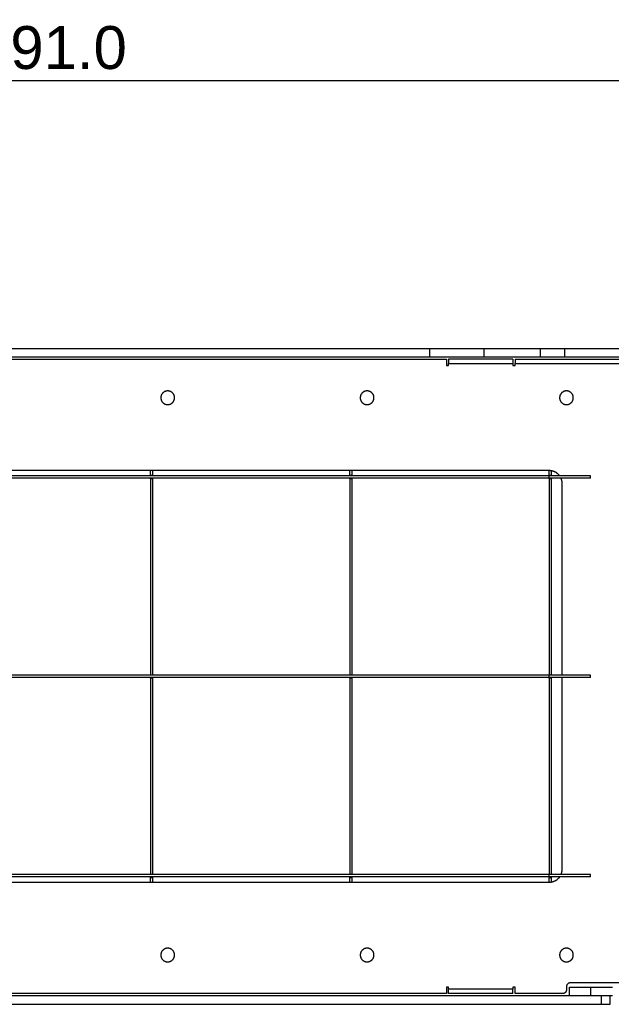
# Model space of a CAD drawing. Header units: millimetres. Extents: x 15867 to 16867, y -4769 to -3769.
# Tile 12 of 13: x 16558 to 16696, y -4176 to -3947. Entities that reach past the tile are written whole.
import ezdxf

# ---------------------------------------------------------------- set-up
doc = ezdxf.new("R2010")
doc.units = ezdxf.units.MM
doc.layers.add('ROXX NEO mini i_Grid', color=7, linetype='Continuous', true_color=0x000000)
doc.styles.add('Arial', font='arial.ttf')
doc.dimstyles.new('Arial', dxfattribs={"dimscale": 10, "dimtxt": 1, "dimasz": 1, "dimexe": 0.5, "dimexo": 2, "dimgap": 0.25, "dimtad": 1, "dimtoh": 1, "dimdec": 1, "dimzin": 1, "dimdsep": 46, "dimtxsty": 'Arial', "dimcen": 0.5, "dimazin": 1, "dimtfac": 1, "dimtdec": 4, "dimtix": 1, "dimtofl": 0, "dimtmove": 1, "dimatfit": 3, "dimfxl": 1, "dimtolj": 1, "dimtzin": 1, "dimarcsym": 0})

# ---------------------------------------------------------------- blocks, each defined once
blk = doc.blocks.new('*D1')
at = {"layer": 'Defpoints', "color": 0}
for p in [(16710.76, -3960.81), (16419.76, -4033.84), (16710.76, -4033.84)]:
    blk.add_point(p, dxfattribs=at)
at = {"layer": 'ROXX NEO mini i_Grid', "color": 0, "lineweight": -2}
for p, q in [((16419.76, -4013.84), (16419.76, -3955.81)), ((16710.76, -4013.84), (16710.76, -3955.81)), ((16429.76, -3960.81), (16700.76, -3960.81))]:
    blk.add_line(p, q, dxfattribs=at)
at = {"layer": 'ROXX NEO mini i_Grid', "color": 0}
for points in [[(16429.76, -3959.14), (16429.76, -3962.48), (16419.76, -3960.81)], [(16700.76, -3962.48), (16700.76, -3959.14), (16710.76, -3960.81)]]:
    blk.add_solid(points, dxfattribs=at)
at = {"layer": 'ROXX NEO mini i_Grid', "color": 0, "insert": (16565.26, -3953.21), "char_height": 10, "attachment_point": 5, "style": 'Arial'}
blk.add_mtext('\\A1;291.0', dxfattribs=at)

msp = doc.modelspace()

# ---------------------------------------------------------------- linework, layer by layer
at = {"layer": 'ROXX NEO mini i_Grid', "color": 18, "true_color": 0x000000}
for points in [[(16477.2, -4023.34), (16565.26, -4023.34), (16653.33, -4023.34)], [(16477.2, -4023.34), (16565.26, -4023.34), (16653.33, -4023.34)], [(16665.95, -4023.34), (16672.52, -4023.34), (16679.1, -4023.34)], [(16665.95, -4023.34), (16672.52, -4023.34), (16679.1, -4023.34)], [(16684.84, -4023.34), (16692.55, -4023.34), (16700.26, -4023.34)], [(16684.84, -4023.34), (16692.55, -4023.34), (16700.26, -4023.34)], [(16473.26, -4025.84), (16565.26, -4025.84), (16657.26, -4025.84)], [(16473.26, -4025.84), (16565.26, -4025.84), (16657.26, -4025.84)], [(16653.33, -4025.34), (16565.26, -4025.34), (16477.2, -4025.34)], [(16653.33, -4025.34), (16565.26, -4025.34), (16477.2, -4025.34)], [(16657.26, -4025.84), (16657.26, -4026.59), (16657.26, -4027.34)], [(16657.26, -4025.84), (16657.26, -4026.59), (16657.26, -4027.34)], [(16672.76, -4025.84), (16665.26, -4025.84), (16657.76, -4025.84)], [(16672.76, -4025.84), (16665.26, -4025.84), (16657.76, -4025.84)], [(16679.1, -4025.34), (16672.52, -4025.34), (16665.95, -4025.34)], [(16679.1, -4025.34), (16672.52, -4025.34), (16665.95, -4025.34)], [(16673.26, -4025.84), (16685.76, -4025.84), (16698.26, -4025.84)], [(16673.26, -4025.84), (16685.76, -4025.84), (16698.26, -4025.84)], [(16700.26, -4025.34), (16692.55, -4025.34), (16684.84, -4025.34)], [(16700.26, -4025.34), (16692.55, -4025.34), (16684.84, -4025.34)], [(16657.26, -4027.34), (16657.51, -4027.34), (16657.76, -4027.34)], [(16657.26, -4027.34), (16657.51, -4027.34), (16657.76, -4027.34)], [(16657.76, -4027.34), (16657.76, -4027.09), (16657.76, -4026.84)], [(16657.76, -4027.34), (16657.76, -4027.09), (16657.76, -4026.84)], [(16672.76, -4026.84), (16672.76, -4027.09), (16672.76, -4027.34)], [(16672.76, -4026.84), (16672.76, -4027.09), (16672.76, -4027.34)], [(16672.76, -4027.34), (16673.01, -4027.34), (16673.26, -4027.34)], [(16672.76, -4027.34), (16673.01, -4027.34), (16673.26, -4027.34)], [(16673.26, -4027.34), (16673.26, -4027.09), (16673.26, -4026.84)], [(16673.26, -4027.34), (16673.26, -4027.09), (16673.26, -4026.84)], [(16681.26, -4051.84), (16565.26, -4051.84), (16449.26, -4051.84)], [(16681.26, -4051.84), (16565.26, -4051.84), (16449.26, -4051.84)], [(16681.26, -4053.09), (16565.26, -4053.09), (16449.26, -4053.09)], [(16681.26, -4053.09), (16565.26, -4053.09), (16449.26, -4053.09)], [(16681.26, -4053.59), (16565.26, -4053.59), (16449.26, -4053.59)], [(16681.26, -4053.59), (16565.26, -4053.59), (16449.26, -4053.59)], [(16588.26, -4052.94), (16588.26, -4052.39), (16588.26, -4051.84)], [(16588.26, -4052.94), (16588.26, -4052.39), (16588.26, -4051.84)], [(16588.26, -4053.09), (16588.26, -4053.01), (16588.26, -4052.94)], [(16588.26, -4053.09), (16588.26, -4053.01), (16588.26, -4052.94)], [(16588.26, -4053.74), (16588.26, -4053.66), (16588.26, -4053.59)], [(16588.26, -4053.74), (16588.26, -4053.66), (16588.26, -4053.59)], [(16588.26, -4053.74), (16588.26, -4076.59), (16588.26, -4099.44)], [(16588.26, -4053.74), (16588.26, -4076.59), (16588.26, -4099.44)], [(16588.76, -4052.94), (16588.76, -4052.39), (16588.76, -4051.83)], [(16588.76, -4052.94), (16588.76, -4052.39), (16588.76, -4051.83)], [(16588.76, -4053.09), (16588.76, -4053.01), (16588.76, -4052.94)], [(16588.76, -4053.09), (16588.76, -4053.01), (16588.76, -4052.94)], [(16588.76, -4053.74), (16588.76, -4053.66), (16588.76, -4053.59)], [(16588.76, -4053.74), (16588.76, -4053.66), (16588.76, -4053.59)], [(16588.76, -4099.44), (16588.76, -4076.59), (16588.76, -4053.74)], [(16588.76, -4099.44), (16588.76, -4076.59), (16588.76, -4053.74)], [(16634.76, -4052.94), (16634.76, -4052.39), (16634.76, -4051.84)], [(16634.76, -4052.94), (16634.76, -4052.39), (16634.76, -4051.84)], [(16634.76, -4053.08), (16634.76, -4053.01), (16634.76, -4052.94)], [(16634.76, -4053.08), (16634.76, -4053.01), (16634.76, -4052.94)], [(16634.76, -4053.74), (16634.76, -4053.66), (16634.76, -4053.59)], [(16634.76, -4053.74), (16634.76, -4053.66), (16634.76, -4053.59)], [(16634.76, -4053.74), (16634.76, -4076.59), (16634.76, -4099.44)], [(16634.76, -4053.74), (16634.76, -4076.59), (16634.76, -4099.44)], [(16635.26, -4052.94), (16635.26, -4052.39), (16635.26, -4051.84)], [(16635.26, -4052.94), (16635.26, -4052.39), (16635.26, -4051.84)], [(16635.26, -4053.09), (16635.26, -4053.01), (16635.26, -4052.94)], [(16635.26, -4053.09), (16635.26, -4053.01), (16635.26, -4052.94)], [(16635.26, -4053.74), (16635.26, -4053.66), (16635.26, -4053.59)], [(16635.26, -4053.74), (16635.26, -4053.66), (16635.26, -4053.59)], [(16635.26, -4099.44), (16635.26, -4076.59), (16635.26, -4053.74)], [(16635.26, -4099.44), (16635.26, -4076.59), (16635.26, -4053.74)], [(16681.26, -4052.94), (16681.26, -4052.4), (16681.26, -4051.86)], [(16681.26, -4052.94), (16681.26, -4052.4), (16681.26, -4051.86)], [(16681.26, -4053.09), (16681.26, -4053.01), (16681.26, -4052.94)], [(16681.26, -4053.09), (16681.26, -4053.01), (16681.26, -4052.94)], [(16681.26, -4053.74), (16681.26, -4053.66), (16681.26, -4053.58)], [(16681.26, -4053.74), (16681.26, -4053.66), (16681.26, -4053.58)], [(16681.26, -4053.74), (16681.26, -4076.59), (16681.26, -4099.44)], [(16681.26, -4053.74), (16681.26, -4076.59), (16681.26, -4099.44)], [(16681.76, -4052.94), (16681.76, -4052.41), (16681.76, -4051.88)], [(16681.76, -4052.94), (16681.76, -4052.41), (16681.76, -4051.88)], [(16681.76, -4053.09), (16681.76, -4053.01), (16681.76, -4052.94)], [(16681.76, -4053.09), (16681.76, -4053.01), (16681.76, -4052.94)], [(16681.76, -4053.74), (16681.76, -4053.66), (16681.76, -4053.59)], [(16681.76, -4053.74), (16681.76, -4053.66), (16681.76, -4053.59)], [(16681.76, -4099.44), (16681.76, -4076.59), (16681.76, -4053.74)], [(16681.76, -4099.44), (16681.76, -4076.59), (16681.76, -4053.74)], [(16684.26, -4099.59), (16684.26, -4077.21), (16684.26, -4054.84)], [(16684.26, -4099.59), (16684.26, -4077.21), (16684.26, -4054.84)], [(16681.26, -4099.59), (16565.26, -4099.59), (16449.26, -4099.59)], [(16681.26, -4099.59), (16565.26, -4099.59), (16449.26, -4099.59)], [(16588.26, -4099.59), (16588.26, -4099.51), (16588.26, -4099.44)], [(16588.26, -4099.59), (16588.26, -4099.51), (16588.26, -4099.44)], [(16588.76, -4099.59), (16588.76, -4099.51), (16588.76, -4099.44)], [(16588.76, -4099.59), (16588.76, -4099.51), (16588.76, -4099.44)], [(16634.76, -4099.59), (16634.76, -4099.51), (16634.76, -4099.44)], [(16634.76, -4099.59), (16634.76, -4099.51), (16634.76, -4099.44)], [(16635.26, -4099.59), (16635.26, -4099.51), (16635.26, -4099.44)], [(16635.26, -4099.59), (16635.26, -4099.51), (16635.26, -4099.44)], [(16681.26, -4099.59), (16681.26, -4099.51), (16681.26, -4099.44)], [(16681.26, -4099.59), (16681.26, -4099.51), (16681.26, -4099.44)], [(16681.76, -4099.58), (16681.76, -4099.51), (16681.76, -4099.44)], [(16681.76, -4099.58), (16681.76, -4099.51), (16681.76, -4099.44)], [(16681.26, -4100.09), (16565.26, -4100.09), (16449.26, -4100.09)], [(16681.26, -4100.09), (16565.26, -4100.09), (16449.26, -4100.09)], [(16588.26, -4100.24), (16588.26, -4100.16), (16588.26, -4100.09)], [(16588.26, -4100.24), (16588.26, -4100.16), (16588.26, -4100.09)], [(16588.26, -4100.24), (16588.26, -4123.09), (16588.26, -4145.94)], [(16588.26, -4100.24), (16588.26, -4123.09), (16588.26, -4145.94)], [(16588.76, -4100.24), (16588.76, -4100.16), (16588.76, -4100.09)], [(16588.76, -4100.24), (16588.76, -4100.16), (16588.76, -4100.09)], [(16588.76, -4145.94), (16588.76, -4123.09), (16588.76, -4100.24)], [(16588.76, -4145.94), (16588.76, -4123.09), (16588.76, -4100.24)], [(16634.76, -4100.24), (16634.76, -4100.16), (16634.76, -4100.08)], [(16634.76, -4100.24), (16634.76, -4100.16), (16634.76, -4100.08)], [(16634.76, -4100.24), (16634.76, -4123.09), (16634.76, -4145.94)], [(16634.76, -4100.24), (16634.76, -4123.09), (16634.76, -4145.94)], [(16635.26, -4100.24), (16635.26, -4100.16), (16635.26, -4100.09)], [(16635.26, -4100.24), (16635.26, -4100.16), (16635.26, -4100.09)], [(16635.26, -4145.94), (16635.26, -4123.09), (16635.26, -4100.24)], [(16635.26, -4145.94), (16635.26, -4123.09), (16635.26, -4100.24)], [(16681.26, -4100.24), (16681.26, -4100.16), (16681.26, -4100.07)], [(16681.26, -4100.24), (16681.26, -4100.16), (16681.26, -4100.07)], [(16681.26, -4100.24), (16681.26, -4123.09), (16681.26, -4145.94)], [(16681.26, -4100.24), (16681.26, -4123.09), (16681.26, -4145.94)], [(16681.76, -4100.24), (16681.76, -4100.15), (16681.76, -4100.06)], [(16681.76, -4100.24), (16681.76, -4100.15), (16681.76, -4100.06)], [(16681.76, -4145.94), (16681.76, -4123.09), (16681.76, -4100.24)], [(16681.76, -4145.94), (16681.76, -4123.09), (16681.76, -4100.24)], [(16684.26, -4144.84), (16684.26, -4122.46), (16684.26, -4100.09)], [(16684.26, -4144.84), (16684.26, -4122.46), (16684.26, -4100.09)], [(16588.26, -4146.09), (16588.26, -4146.01), (16588.26, -4145.94)], [(16588.26, -4146.09), (16588.26, -4146.01), (16588.26, -4145.94)], [(16588.76, -4146.07), (16588.76, -4146), (16588.76, -4145.94)], [(16588.76, -4146.07), (16588.76, -4146), (16588.76, -4145.94)], [(16634.76, -4146.09), (16634.76, -4146.01), (16634.76, -4145.94)], [(16634.76, -4146.09), (16634.76, -4146.01), (16634.76, -4145.94)], [(16635.26, -4146.09), (16635.26, -4146.01), (16635.26, -4145.94)], [(16635.26, -4146.09), (16635.26, -4146.01), (16635.26, -4145.94)], [(16681.26, -4146.09), (16681.26, -4146.01), (16681.26, -4145.94)], [(16681.26, -4146.09), (16681.26, -4146.01), (16681.26, -4145.94)], [(16681.76, -4146.09), (16681.76, -4146.01), (16681.76, -4145.94)], [(16681.76, -4146.09), (16681.76, -4146.01), (16681.76, -4145.94)], [(16681.26, -4146.09), (16565.26, -4146.09), (16449.26, -4146.09)], [(16681.26, -4146.09), (16565.26, -4146.09), (16449.26, -4146.09)], [(16681.26, -4146.59), (16565.26, -4146.59), (16449.26, -4146.59)], [(16681.26, -4146.59), (16565.26, -4146.59), (16449.26, -4146.59)], [(16449.26, -4147.84), (16565.26, -4147.84), (16681.26, -4147.84)], [(16449.26, -4147.84), (16565.26, -4147.84), (16681.26, -4147.84)], [(16588.26, -4146.74), (16588.26, -4146.66), (16588.26, -4146.59)], [(16588.26, -4146.74), (16588.26, -4146.66), (16588.26, -4146.59)], [(16588.26, -4147.84), (16588.26, -4147.29), (16588.26, -4146.74)], [(16588.26, -4147.84), (16588.26, -4147.29), (16588.26, -4146.74)], [(16588.76, -4146.74), (16588.76, -4146.66), (16588.76, -4146.59)], [(16588.76, -4146.74), (16588.76, -4146.66), (16588.76, -4146.59)], [(16588.76, -4147.83), (16588.76, -4147.28), (16588.76, -4146.74)], [(16588.76, -4147.83), (16588.76, -4147.28), (16588.76, -4146.74)], [(16634.76, -4146.74), (16634.76, -4146.66), (16634.76, -4146.59)], [(16634.76, -4146.74), (16634.76, -4146.66), (16634.76, -4146.59)], [(16634.76, -4147.84), (16634.76, -4147.29), (16634.76, -4146.74)], [(16634.76, -4147.84), (16634.76, -4147.29), (16634.76, -4146.74)], [(16635.26, -4146.74), (16635.26, -4146.66), (16635.26, -4146.58)], [(16635.26, -4146.74), (16635.26, -4146.66), (16635.26, -4146.58)], [(16635.26, -4147.84), (16635.26, -4147.29), (16635.26, -4146.74)], [(16635.26, -4147.84), (16635.26, -4147.29), (16635.26, -4146.74)], [(16681.26, -4146.74), (16681.26, -4146.66), (16681.26, -4146.58)], [(16681.26, -4146.74), (16681.26, -4146.66), (16681.26, -4146.58)], [(16681.26, -4147.84), (16681.26, -4147.29), (16681.26, -4146.74)], [(16681.26, -4147.84), (16681.26, -4147.29), (16681.26, -4146.74)], [(16681.76, -4146.74), (16681.76, -4146.66), (16681.76, -4146.59)], [(16681.76, -4146.74), (16681.76, -4146.66), (16681.76, -4146.59)], [(16681.76, -4147.8), (16681.76, -4147.27), (16681.76, -4146.74)], [(16681.76, -4147.8), (16681.76, -4147.27), (16681.76, -4146.74)], [(16657.26, -4172.34), (16657.26, -4173.09), (16657.26, -4173.84)], [(16657.26, -4172.34), (16657.26, -4173.09), (16657.26, -4173.84)], [(16657.76, -4172.34), (16657.51, -4172.34), (16657.26, -4172.34)], [(16657.76, -4172.34), (16657.51, -4172.34), (16657.26, -4172.34)], [(16657.76, -4172.84), (16657.76, -4172.59), (16657.76, -4172.34)], [(16657.76, -4172.84), (16657.76, -4172.59), (16657.76, -4172.34)], [(16672.76, -4172.34), (16672.76, -4172.59), (16672.76, -4172.84)], [(16672.76, -4172.34), (16672.76, -4172.59), (16672.76, -4172.84)], [(16673.26, -4172.34), (16673.01, -4172.34), (16672.76, -4172.34)], [(16673.26, -4172.34), (16673.01, -4172.34), (16672.76, -4172.34)], [(16673.26, -4173.84), (16673.26, -4173.09), (16673.26, -4172.34)], [(16673.26, -4173.84), (16673.26, -4173.09), (16673.26, -4172.34)], [(16685.26, -4172.24), (16685.26, -4172.59), (16685.26, -4172.94)], [(16685.26, -4172.24), (16685.26, -4172.59), (16685.26, -4172.94)], [(16685.96, -4174.34), (16685.96, -4173.34), (16685.96, -4172.34)], [(16685.96, -4174.34), (16685.96, -4173.34), (16685.96, -4172.34)], [(16697.76, -4171.34), (16691.96, -4171.34), (16686.16, -4171.34)], [(16697.76, -4171.34), (16691.96, -4171.34), (16686.16, -4171.34)], [(16690.96, -4172.34), (16693.46, -4172.34), (16695.96, -4172.34)], [(16690.96, -4172.34), (16693.46, -4172.34), (16695.96, -4172.34)], [(16657.26, -4173.84), (16565.26, -4173.84), (16473.26, -4173.84)], [(16657.26, -4173.84), (16565.26, -4173.84), (16473.26, -4173.84)], [(16672.76, -4173.84), (16665.26, -4173.84), (16657.76, -4173.84)], [(16672.76, -4173.84), (16665.26, -4173.84), (16657.76, -4173.84)], [(16684.36, -4173.84), (16678.81, -4173.84), (16673.26, -4173.84)], [(16684.36, -4173.84), (16678.81, -4173.84), (16673.26, -4173.84)], [(16695.96, -4174.34), (16694.71, -4174.34), (16693.46, -4174.34)], [(16695.96, -4174.34), (16694.71, -4174.34), (16693.46, -4174.34)], [(16695.46, -4176.34), (16695.46, -4175.34), (16695.46, -4174.34)], [(16695.46, -4176.34), (16695.46, -4175.34), (16695.46, -4174.34)], [(16437.06, -4176.34), (16565.26, -4176.34), (16693.46, -4176.34)], [(16437.06, -4176.34), (16565.26, -4176.34), (16693.46, -4176.34)]]:
    msp.add_open_spline(points, degree=2, dxfattribs=at)
for points, weights in [([(16653.33, -4023.34), (16660.26, -4023.34), (16665.95, -4023.34)], [1, 0.953716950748, 1]), ([(16653.33, -4023.34), (16660.26, -4023.34), (16665.95, -4023.34)], [1, 0.953716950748, 1]), ([(16679.1, -4023.34), (16681.69, -4023.34), (16684.84, -4023.34)], [1, 0.953716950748, 1]), ([(16679.1, -4023.34), (16681.69, -4023.34), (16684.84, -4023.34)], [1, 0.953716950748, 1]), ([(16665.95, -4025.34), (16660.26, -4025.34), (16653.33, -4025.34)], [1, 0.953716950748, 1]), ([(16665.95, -4025.34), (16660.26, -4025.34), (16653.33, -4025.34)], [1, 0.953716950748, 1]), ([(16657.76, -4025.84), (16657.76, -4025.84), (16657.76, -4026.84)], [1, 0.707106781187, 1]), ([(16657.76, -4025.84), (16657.76, -4025.84), (16657.76, -4026.84)], [1, 0.707106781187, 1]), ([(16672.76, -4025.84), (16672.76, -4025.84), (16672.76, -4026.84)], [1, 0.707106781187, 1]), ([(16672.76, -4025.84), (16672.76, -4025.84), (16672.76, -4026.84)], [1, 0.707106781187, 1]), ([(16673.26, -4025.84), (16673.26, -4025.84), (16673.26, -4026.84)], [1, 0.707106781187, 1]), ([(16673.26, -4025.84), (16673.26, -4025.84), (16673.26, -4026.84)], [1, 0.707106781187, 1]), ([(16684.84, -4025.34), (16681.69, -4025.34), (16679.1, -4025.34)], [1, 0.953716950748, 1]), ([(16684.84, -4025.34), (16681.69, -4025.34), (16679.1, -4025.34)], [1, 0.953716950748, 1]), ([(16683.7, -4053.09), (16682.8, -4051.84), (16681.26, -4051.84)], [0.859218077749, 0.824751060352, 1]), ([(16683.7, -4053.09), (16682.8, -4051.84), (16681.26, -4051.84)], [0.859218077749, 0.824751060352, 1]), ([(16684.26, -4054.84), (16684.26, -4054.18), (16683.99, -4053.59)], [1, 0.91709022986, 0.881119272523]), ([(16684.26, -4054.84), (16684.26, -4054.18), (16683.99, -4053.59)], [1, 0.91709022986, 0.881119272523]), ([(16683.99, -4146.08), (16684.26, -4145.49), (16684.26, -4144.84)], [0.881577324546, 0.91761593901, 1]), ([(16683.99, -4146.08), (16684.26, -4145.49), (16684.26, -4144.84)], [0.881577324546, 0.91761593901, 1]), ([(16657.76, -4173.84), (16657.76, -4173.84), (16657.76, -4172.84)], [1, 0.707106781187, 1]), ([(16657.76, -4173.84), (16657.76, -4173.84), (16657.76, -4172.84)], [1, 0.707106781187, 1]), ([(16672.76, -4173.84), (16672.76, -4173.84), (16672.76, -4172.84)], [1, 0.707106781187, 1]), ([(16672.76, -4173.84), (16672.76, -4173.84), (16672.76, -4172.84)], [1, 0.707106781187, 1]), ([(16685.26, -4172.94), (16685.26, -4173.84), (16684.36, -4173.84)], [1, 0.707106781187, 1]), ([(16685.26, -4172.94), (16685.26, -4173.84), (16684.36, -4173.84)], [1, 0.707106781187, 1]), ([(16686.16, -4171.34), (16685.26, -4171.34), (16685.26, -4172.24)], [1, 0.707106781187, 1]), ([(16686.16, -4171.34), (16685.26, -4171.34), (16685.26, -4172.24)], [1, 0.707106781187, 1]), ([(16685.96, -4172.34), (16685.96, -4172.34), (16690.96, -4172.34)], [1, 0.707106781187, 1]), ([(16685.96, -4172.34), (16685.96, -4172.34), (16690.96, -4172.34)], [1, 0.707106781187, 1]), ([(16693.46, -4176.34), (16695.46, -4176.34), (16695.46, -4176.34)], [1, 0.707106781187, 1]), ([(16693.46, -4176.34), (16695.46, -4176.34), (16695.46, -4176.34)], [1, 0.707106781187, 1])]:
    msp.add_rational_spline(points, weights, degree=2, dxfattribs=at)
at = {"layer": 'ROXX NEO mini i_Grid', "color": 18, "lineweight": -3, "true_color": 0x000000}
for points in [[(16653.33, -4023.34), (16653.33, -4024.34), (16653.33, -4025.34)], [(16665.95, -4023.34), (16665.95, -4024.34), (16665.95, -4025.34)], [(16679.1, -4023.34), (16679.1, -4024.34), (16679.1, -4025.34)], [(16684.84, -4025.34), (16684.84, -4024.34), (16684.84, -4023.34)], [(16657.76, -4026.84), (16665.26, -4026.84), (16672.76, -4026.84)], [(16673.26, -4026.84), (16685.76, -4026.84), (16698.26, -4026.84)], [(16588.76, -4052.94), (16588.51, -4052.94), (16588.26, -4052.94)], [(16588.76, -4053.74), (16588.51, -4053.74), (16588.26, -4053.74)], [(16635.26, -4052.94), (16635.01, -4052.94), (16634.76, -4052.94)], [(16635.26, -4053.74), (16635.01, -4053.74), (16634.76, -4053.74)], [(16681.76, -4052.94), (16681.51, -4052.94), (16681.26, -4052.94)], [(16690.86, -4053.09), (16686.06, -4053.09), (16681.26, -4053.09)], [(16681.26, -4053.59), (16681.26, -4053.34), (16681.26, -4053.09)], [(16690.86, -4053.59), (16686.06, -4053.59), (16681.26, -4053.59)], [(16681.76, -4053.74), (16681.51, -4053.74), (16681.26, -4053.74)], [(16690.86, -4053.59), (16690.86, -4053.34), (16690.86, -4053.09)], [(16588.26, -4099.44), (16588.51, -4099.44), (16588.76, -4099.44)], [(16634.76, -4099.44), (16635.01, -4099.44), (16635.26, -4099.44)], [(16681.26, -4099.44), (16681.51, -4099.44), (16681.76, -4099.44)], [(16690.86, -4099.59), (16686.06, -4099.59), (16681.26, -4099.59)], [(16681.26, -4100.09), (16681.26, -4099.84), (16681.26, -4099.59)], [(16690.86, -4100.09), (16690.86, -4099.84), (16690.86, -4099.59)], [(16588.76, -4100.24), (16588.51, -4100.24), (16588.26, -4100.24)], [(16635.26, -4100.24), (16635.01, -4100.24), (16634.76, -4100.24)], [(16690.86, -4100.09), (16686.06, -4100.09), (16681.26, -4100.09)], [(16681.76, -4100.24), (16681.51, -4100.24), (16681.26, -4100.24)], [(16588.26, -4145.94), (16588.51, -4145.94), (16588.76, -4145.94)], [(16634.76, -4145.94), (16635.01, -4145.94), (16635.26, -4145.94)], [(16681.26, -4145.94), (16681.51, -4145.94), (16681.76, -4145.94)], [(16588.26, -4146.74), (16588.51, -4146.74), (16588.76, -4146.74)], [(16634.76, -4146.74), (16635.01, -4146.74), (16635.26, -4146.74)], [(16690.86, -4146.09), (16686.06, -4146.09), (16681.26, -4146.09)], [(16681.26, -4146.59), (16681.26, -4146.34), (16681.26, -4146.09)], [(16690.86, -4146.59), (16686.06, -4146.59), (16681.26, -4146.59)], [(16681.26, -4146.74), (16681.51, -4146.74), (16681.76, -4146.74)], [(16690.86, -4146.59), (16690.86, -4146.34), (16690.86, -4146.09)], [(16672.76, -4172.84), (16665.26, -4172.84), (16657.76, -4172.84)], [(16690.96, -4174.34), (16690.96, -4173.34), (16690.96, -4172.34)], [(16693.46, -4174.34), (16566.51, -4174.34), (16439.56, -4174.34)], [(16693.46, -4176.34), (16693.46, -4175.34), (16693.46, -4174.34)]]:
    msp.add_open_spline(points, degree=2, dxfattribs=at)
at = {"layer": 'ROXX NEO mini i_Grid', "color": 18, "true_color": 0x000000}
for points in [[(16593.86, -4034.84), (16593.86, -4033.24), (16592.26, -4033.24), (16590.66, -4033.24), (16590.66, -4034.84)], [(16593.86, -4034.84), (16593.86, -4033.24), (16592.26, -4033.24), (16590.66, -4033.24), (16590.66, -4034.84)], [(16640.36, -4034.84), (16640.36, -4033.24), (16638.76, -4033.24), (16637.16, -4033.24), (16637.16, -4034.84)], [(16640.36, -4034.84), (16640.36, -4033.24), (16638.76, -4033.24), (16637.16, -4033.24), (16637.16, -4034.84)], [(16686.86, -4034.84), (16686.86, -4033.24), (16685.26, -4033.24), (16683.66, -4033.24), (16683.66, -4034.84)], [(16686.86, -4034.84), (16686.86, -4033.24), (16685.26, -4033.24), (16683.66, -4033.24), (16683.66, -4034.84)], [(16590.66, -4034.84), (16590.66, -4036.44), (16592.26, -4036.44), (16593.86, -4036.44), (16593.86, -4034.84)], [(16590.66, -4034.84), (16590.66, -4036.44), (16592.26, -4036.44), (16593.86, -4036.44), (16593.86, -4034.84)], [(16637.16, -4034.84), (16637.16, -4036.44), (16638.76, -4036.44), (16640.36, -4036.44), (16640.36, -4034.84)], [(16637.16, -4034.84), (16637.16, -4036.44), (16638.76, -4036.44), (16640.36, -4036.44), (16640.36, -4034.84)], [(16683.66, -4034.84), (16683.66, -4036.44), (16685.26, -4036.44), (16686.86, -4036.44), (16686.86, -4034.84)], [(16683.66, -4034.84), (16683.66, -4036.44), (16685.26, -4036.44), (16686.86, -4036.44), (16686.86, -4034.84)], [(16593.86, -4164.84), (16593.86, -4163.24), (16592.26, -4163.24), (16590.66, -4163.24), (16590.66, -4164.84)], [(16593.86, -4164.84), (16593.86, -4163.24), (16592.26, -4163.24), (16590.66, -4163.24), (16590.66, -4164.84)], [(16640.36, -4164.84), (16640.36, -4163.24), (16638.76, -4163.24), (16637.16, -4163.24), (16637.16, -4164.84)], [(16640.36, -4164.84), (16640.36, -4163.24), (16638.76, -4163.24), (16637.16, -4163.24), (16637.16, -4164.84)], [(16686.86, -4164.84), (16686.86, -4163.24), (16685.26, -4163.24), (16683.66, -4163.24), (16683.66, -4164.84)], [(16686.86, -4164.84), (16686.86, -4163.24), (16685.26, -4163.24), (16683.66, -4163.24), (16683.66, -4164.84)], [(16590.66, -4164.84), (16590.66, -4166.44), (16592.26, -4166.44), (16593.86, -4166.44), (16593.86, -4164.84)], [(16590.66, -4164.84), (16590.66, -4166.44), (16592.26, -4166.44), (16593.86, -4166.44), (16593.86, -4164.84)], [(16637.16, -4164.84), (16637.16, -4166.44), (16638.76, -4166.44), (16640.36, -4166.44), (16640.36, -4164.84)], [(16637.16, -4164.84), (16637.16, -4166.44), (16638.76, -4166.44), (16640.36, -4166.44), (16640.36, -4164.84)], [(16683.66, -4164.84), (16683.66, -4166.44), (16685.26, -4166.44), (16686.86, -4166.44), (16686.86, -4164.84)], [(16683.66, -4164.84), (16683.66, -4166.44), (16685.26, -4166.44), (16686.86, -4166.44), (16686.86, -4164.84)]]:
    msp.add_rational_spline(points, [1, 0.707106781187, 1, 0.707106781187, 1], degree=2, knots=[-5.026548, -5.026548, -5.026548, -2.513274, -2.513274, 0, 0, 0], dxfattribs=at)
at = {"layer": 'ROXX NEO mini i_Grid', "color": 18, "lineweight": -3, "true_color": 0x000000}
msp.add_rational_spline([(16681.26, -4147.84), (16682.81, -4147.84), (16683.71, -4146.58)], [1, 0.824092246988, 0.859480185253], degree=2, dxfattribs=at)

# ---------------------------------------------------------------- dimensions: what is measured, and where the dimension line sits
at = {"layer": 'ROXX NEO mini i_Grid', "color": 5, "true_color": 0x0000ff}
dim = msp.add_linear_dim(base=(16710.76, -3960.81), p1=(16419.76, -4033.84), p2=(16710.76, -4033.84), dimstyle='Arial', override={"dimscale": 10, "dimtxt": 1, "dimasz": 1, "dimexe": 0.5, "dimexo": 2, "dimgap": 0.25, "dimtad": 1, "dimtih": 0, "dimtoh": 0, "dimdec": 1, "dimlfac": 1, "dimzin": 1, "dimtxsty": 'Arial', "dimsah": 0, "dimcen": 0.5, "dimadec": 2, "dimazin": 1, "dimtix": 0, "dimtmove": 0, "dimtzin": 1}, dxfattribs=at)
dim.commit()
dim.dimension.update_dxf_attribs({"geometry": '*D1', "text_midpoint": (16565.26, -3953.21)})

doc.saveas('drawing.dxf')
